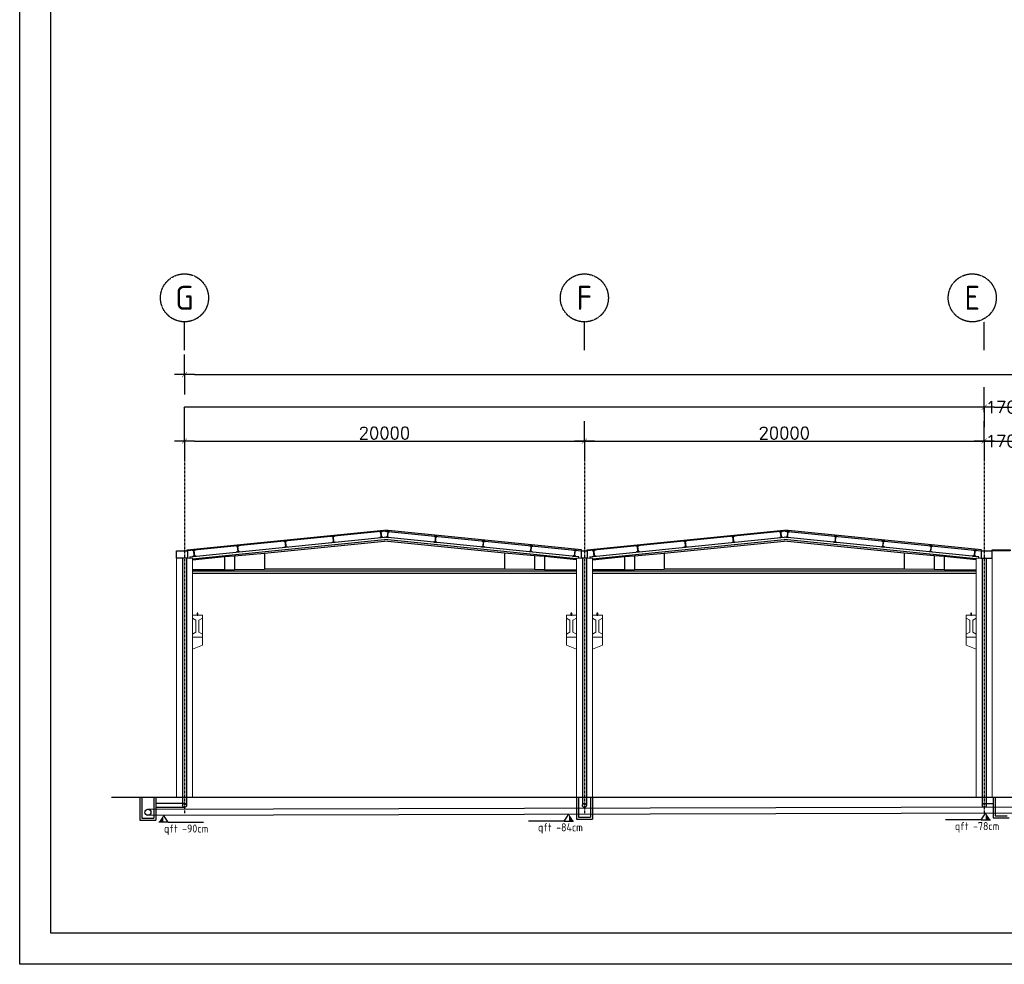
# Model space of a CAD drawing. Header units: inches. Extents: x -891734 to 980310, y -1442693 to 110946.
# Tile 1 of 12: x -891734 to -842489, y -1293095 to -1245871. Entities that reach past the tile are written whole.
import ezdxf

# ---------------------------------------------------------------- set-up
doc = ezdxf.new("R2010")
doc.units = ezdxf.units.IN
doc.header["$MEASUREMENT"] = 0
doc.linetypes.add('CENTER', pattern=[2, 1.25, -0.25, 0.25, -0.25])
doc.linetypes.add('CONTINUA', pattern=[0])
doc.layers.get('Defpoints').update_dxf_attribs({"lineweight": 9})
for name, color, linetype in [('Assi', 4, 'CENTER'), ('COTAS', 8, 'Continuous'), ('LINEAS', 1, 'Continuous')]:
    doc.layers.add(name, color=color, linetype=linetype)
for name, color, linetype, lineweight in [('proiezione', 7, 'Continuous', 9), ('sezione', 7, 'Continuous', 30), ('trave', 1, 'Continuous', 9)]:
    doc.layers.add(name, color=color, linetype=linetype, lineweight=lineweight)
doc.styles.add('COTAS', font='ROMANS.SHX')
doc.styles.get("Standard").update_dxf_attribs({"font": 'ISOCP.SHX'})
doc.dimstyles.new('DOT100', dxfattribs={"dimtxt": 70, "dimasz": 50, "dimexe": 0.15, "dimexo": 0.15, "dimgap": 10, "dimtad": 1, "dimzin": 12, "dimdsep": 46, "dimtxsty": 'COTAS', "dimblk1": 'SETA', "dimblk2": 'SETA', "dimsah": 1, "dimcen": 0, "dimse1": 1, "dimse2": 1, "dimclrd": 8, "dimclre": 8, "dimclrt": 3, "dimadec": 0, "dimazin": 3, "dimtfac": 1, "dimtix": 1, "dimtmove": 2, "dimatfit": 3, "dimldrblk": 'SETA', "dimfxl": 0.15, "dimtolj": 1, "dimtzin": 0, "dimarcsym": 0})
doc.dimstyles.get("Standard").update_dxf_attribs({"dimtxt": 10, "dimasz": 50, "dimexe": 5, "dimexo": 50, "dimgap": 5, "dimtad": 1, "dimdec": 0, "dimzin": 4, "dimdsep": 46, "dimtxsty": 'Standard', "dimblk": 'OBLIQUE', "dimcen": 0.09, "dimclrd": 8, "dimclrt": 3, "dimadec": 0, "dimazin": 1, "dimtfac": 1, "dimtdec": 0, "dimtofl": 0, "dimtmove": 0, "dimatfit": 3, "dimfxl": 5, "dimtolj": 1, "dimtzin": 0, "dimarcsym": 0})

# ---------------------------------------------------------------- blocks, each defined once
blk = doc.blocks.new('SETA')
at = {"layer": 'COTAS', "color": 8}
for p, q in [((0, 0), (0, 2)), ((-1, 0), (0, 0)), ((0, 0), (1, 0)), ((0, 0), (0, -2))]:
    blk.add_line(p, q, dxfattribs=at)
at = {"layer": 'COTAS', "color": 8, "const_width": 0.05}
blk.add_lwpolyline([(0.255, 0.255), (-0.255, -0.255)], dxfattribs=at)
blk = doc.blocks.new('*D31')
at = {"color": 8, "linetype": 'CONTINUA', "lineweight": -2}
blk.add_line((-882992, -1266935), (-863992, -1266935), dxfattribs=at)
at = {"layer": 'Defpoints', "color": 0, "linetype": 'CONTINUA'}
for p in [(-863492, -1266935), (-883492, -1271436), (-863492, -1271636)]:
    blk.add_point(p, dxfattribs=at)
at = {"color": 8, "linetype": 'CONTINUA', "lineweight": -2, "xscale": 500, "yscale": 500, "zscale": 500, "rotation": 180}
blk.add_blockref('SETA', (-883492, -1266935), dxfattribs=at)
at = {"color": 8, "linetype": 'CONTINUA', "lineweight": -2, "xscale": 500, "yscale": 500, "zscale": 500}
blk.add_blockref('SETA', (-863492, -1266935), dxfattribs=at)
at = {"color": 3, "linetype": 'CONTINUA', "insert": (-873492, -1266535), "char_height": 600, "attachment_point": 5, "style": 'COTAS'}
blk.add_mtext('\\A1;20000', dxfattribs=at)
blk = doc.blocks.new('*D32')
at = {"color": 8, "linetype": 'CONTINUA', "lineweight": -2}
blk.add_line((-862992, -1266935), (-843992, -1266935), dxfattribs=at)
at = {"layer": 'Defpoints', "color": 0, "linetype": 'CONTINUA'}
for p in [(-843492, -1266935), (-843492, -1271436), (-863492, -1271636)]:
    blk.add_point(p, dxfattribs=at)
at = {"color": 8, "linetype": 'CONTINUA', "lineweight": -2, "xscale": 500, "yscale": 500, "zscale": 500, "rotation": 180}
blk.add_blockref('SETA', (-863492, -1266935), dxfattribs=at)
at = {"color": 8, "linetype": 'CONTINUA', "lineweight": -2, "xscale": 500, "yscale": 500, "zscale": 500}
blk.add_blockref('SETA', (-843492, -1266935), dxfattribs=at)
at = {"color": 3, "linetype": 'CONTINUA', "insert": (-853492, -1266535), "char_height": 600, "attachment_point": 5, "style": 'COTAS'}
blk.add_mtext('\\A1;20000', dxfattribs=at)
blk = doc.blocks.new('*D35')
at = {"color": 8, "linetype": 'CONTINUA', "lineweight": -2}
blk.add_line((-842992, -1266935), (-842292, -1266935), dxfattribs=at)
at = {"layer": 'Defpoints', "color": 0, "linetype": 'CONTINUA'}
for p in [(-841792, -1266935), (-843492, -1271836), (-841792, -1271836)]:
    blk.add_point(p, dxfattribs=at)
at = {"color": 8, "linetype": 'CONTINUA', "lineweight": -2, "xscale": 500, "yscale": 500, "zscale": 500, "rotation": 180}
blk.add_blockref('SETA', (-843492, -1266935), dxfattribs=at)
at = {"color": 8, "linetype": 'CONTINUA', "lineweight": -2, "xscale": 500, "yscale": 500, "zscale": 500}
blk.add_blockref('SETA', (-841792, -1266935), dxfattribs=at)
at = {"color": 3, "linetype": 'CONTINUA', "insert": (-842392, -1266935), "char_height": 600, "attachment_point": 5, "style": 'COTAS'}
blk.add_mtext('\\A1;1700', dxfattribs=at)
blk = doc.blocks.new('*D37')
at = {"color": 8, "linetype": 'CONTINUA', "lineweight": -2}
blk.add_line((-842992, -1265245), (-842292, -1265245), dxfattribs=at)
at = {"layer": 'Defpoints', "color": 0, "linetype": 'CONTINUA'}
for p in [(-841792, -1265245), (-843492, -1270146), (-841792, -1270146)]:
    blk.add_point(p, dxfattribs=at)
at = {"color": 8, "linetype": 'CONTINUA', "lineweight": -2, "xscale": 500, "yscale": 500, "zscale": 500, "rotation": 180}
blk.add_blockref('SETA', (-843492, -1265245), dxfattribs=at)
at = {"color": 8, "linetype": 'CONTINUA', "lineweight": -2, "xscale": 500, "yscale": 500, "zscale": 500}
blk.add_blockref('SETA', (-841792, -1265245), dxfattribs=at)
at = {"color": 3, "linetype": 'CONTINUA', "insert": (-842392, -1265245), "char_height": 600, "attachment_point": 5, "style": 'COTAS'}
blk.add_mtext('\\A1;1700', dxfattribs=at)
blk = doc.blocks.new('_Oblique')
at = {"color": 0, "linetype": 'ByBlock', "lineweight": -2}
blk.add_line((-0.5, -0.5), (0.5, 0.5), dxfattribs=at)
blk = doc.blocks.new('*D39')
at = {"color": 0, "linetype": 'CONTINUA', "lineweight": -2}
for p, q in [((-883492, -1266585), (-883492, -1265240)), ((-843492, -1265495), (-843492, -1265240))]:
    blk.add_line(p, q, dxfattribs=at)
at = {"color": 8, "linetype": 'CONTINUA', "lineweight": -2}
blk.add_line((-843492, -1265245), (-883492, -1265245), dxfattribs=at)
at = {"layer": 'Defpoints', "color": 0, "linetype": 'CONTINUA'}
for p in [(-883492, -1265245), (-843492, -1265545), (-883492, -1266635)]:
    blk.add_point(p, dxfattribs=at)
at = {"color": 8, "linetype": 'CONTINUA', "lineweight": -2, "xscale": 50, "yscale": 50, "zscale": 50, "rotation": 180}
blk.add_blockref('_Oblique', (-883492, -1265245), dxfattribs=at)
at = {"color": 8, "linetype": 'CONTINUA', "lineweight": -2, "xscale": 50, "yscale": 50, "zscale": 50}
blk.add_blockref('_Oblique', (-843492, -1265245), dxfattribs=at)
at = {"color": 3, "linetype": 'CONTINUA', "insert": (-863492, -1265235), "char_height": 10, "attachment_point": 5}
blk.add_mtext('\\A1;40000', dxfattribs=at)
blk = doc.blocks.new('*D40')
at = {"color": 8, "linetype": 'CONTINUA', "lineweight": -2}
blk.add_line((-882992, -1263614), (-782292, -1263614), dxfattribs=at)
at = {"layer": 'Defpoints', "color": 0, "linetype": 'CONTINUA'}
for p in [(-781792, -1263614), (-883492, -1265912), (-781792, -1265912)]:
    blk.add_point(p, dxfattribs=at)
at = {"color": 8, "linetype": 'CONTINUA', "lineweight": -2, "xscale": 500, "yscale": 500, "zscale": 500, "rotation": 180}
blk.add_blockref('SETA', (-883492, -1263614), dxfattribs=at)
at = {"color": 8, "linetype": 'CONTINUA', "lineweight": -2, "xscale": 500, "yscale": 500, "zscale": 500}
blk.add_blockref('SETA', (-781792, -1263614), dxfattribs=at)
at = {"color": 3, "linetype": 'CONTINUA', "insert": (-832642, -1263214), "char_height": 600, "attachment_point": 5, "style": 'COTAS'}
blk.add_mtext('\\A1;101700', dxfattribs=at)

msp = doc.modelspace()

# ---------------------------------------------------------------- hatches: boundary and pattern name
at = {"linetype": 'CONTINUA'}
h = msp.add_hatch(color=7, dxfattribs=at)
h.set_gradient(color1=(255, 255, 255), one_color=1, tint=1)
h.paths.add_polyline_path([(-884780.6, -1285992.1), (-884547.4, -1285992.1), (-884547.4, -1285642.7)])
h = msp.add_hatch(color=7, dxfattribs=at)
h.set_gradient(color1=(255, 255, 255), one_color=1, tint=1)
h.paths.add_polyline_path([(-864031, -1285931.2), (-864264.2, -1285931.2), (-864264.2, -1285581.7)])
h = msp.add_hatch(color=7, dxfattribs=at)
h.set_gradient(color1=(255, 255, 255), one_color=1, tint=1)
h.paths.add_polyline_path([(-843181, -1285870.7), (-843414.2, -1285870.7), (-843414.2, -1285521.2)])

# ---------------------------------------------------------------- linework, layer by layer
at = {"color": 2, "linetype": 'CENTER'}
for p, q in [((-883492.3, -1262399.4), (-883492.3, -1260977.2)), ((-863492.3, -1262399.4), (-863492.3, -1260977.2)), ((-843492.3, -1262399.4), (-843492.3, -1260977.2))]:
    msp.add_line(p, q, dxfattribs=at)
at = {"color": 8, "linetype": 'CONTINUA'}
for p, q in [((-883893, -1272425), (-883347, -1272425)), ((-843638.3, -1272425), (-843092.3, -1272425))]:
    msp.add_line(p, q, dxfattribs=at)
at = {"color": 2, "linetype": 'CONTINUA'}
for p, q in [((-883592.3, -1272789.9), (-883589.6, -1285154.2)), ((-883392.3, -1272789.9), (-883389.6, -1285154.2)), ((-863592.3, -1272789.9), (-863589.6, -1285154.2)), ((-863392.3, -1272789.9), (-863389.6, -1285154.2)), ((-843592.3, -1272789.9), (-843589.6, -1285154.2)), ((-843392.3, -1272789.9), (-843389.6, -1285154.2)), ((-885320.2, -1285342.8), (-782192.3, -1285043.6)), ((-883492.3, -1285054.3), (-884919.3, -1285054.3)), ((-883492.3, -1285254.2), (-884919.3, -1285254.2)), ((-843492.3, -1285054.3), (-843042.3, -1285054.3)), ((-885319.3, -1285642.8), (-782192.3, -1285343.6))]:
    msp.add_line(p, q, dxfattribs=at)
at = {"color": 30, "linetype": 'CONTINUA'}
for p, q in [((-885719.3, -1284743.8), (-885719.3, -1285893.3)), ((-885619.3, -1284743.8), (-885619.3, -1285793.3)), ((-885019.3, -1284743.8), (-885019.3, -1285793.3)), ((-884919.3, -1284743.8), (-884919.3, -1285893.3)), ((-863892.3, -1284743.8), (-863892.3, -1285833.8)), ((-863792.3, -1284743.8), (-863792.3, -1285733.8)), ((-863192.3, -1284743.8), (-863192.3, -1285733.8)), ((-863092.3, -1284743.8), (-863092.3, -1285833.8)), ((-843042.3, -1284743.8), (-843042.3, -1285774.8)), ((-842942.3, -1284743.8), (-842942.3, -1285674.8)), ((-863792.3, -1285733.8), (-863192.3, -1285733.8)), ((-843042.3, -1285774.8), (-842242.3, -1285774.8)), ((-842942.3, -1285674.8), (-842342.3, -1285674.8)), ((-885719.3, -1285893.3), (-884919.3, -1285893.3)), ((-885619.3, -1285793.3), (-885019.3, -1285793.3)), ((-863892.3, -1285833.8), (-863092.3, -1285833.8))]:
    msp.add_line(p, q, dxfattribs=at)
at = {"color": 7, "linetype": 'CONTINUA'}
for p, q in [((-884314.1, -1285992.1), (-884547.4, -1285642.7)), ((-864497.5, -1285931.2), (-864264.2, -1285581.7)), ((-843647.5, -1285870.7), (-843414.2, -1285521.2)), ((-884314.1, -1285992.1), (-884780.6, -1285992.1)), ((-884314.1, -1285992.1), (-882533.4, -1285992.1)), ((-864497.5, -1285931.2), (-866278.3, -1285931.2)), ((-864497.5, -1285931.2), (-864031, -1285931.2)), ((-863711, -1285833.8), (-863244.6, -1285833.8)), ((-843647.5, -1285870.7), (-845428.3, -1285870.7)), ((-843647.5, -1285870.7), (-843181, -1285870.7))]:
    msp.add_line(p, q, dxfattribs=at)
at = {"color": 7, "linetype": 'Continuous'}
msp.add_lwpolyline([(-645171.4, -1293094.7), (-891733.9, -1293094.7), (-891733.9, -1198647.2), (-645171.4, -1198647.2)], close=True, dxfattribs=at)
at = {"color": 4, "linetype": 'Continuous'}
msp.add_lwpolyline([(-646733.9, -1291532.2), (-890171.4, -1291532.2), (-890171.4, -1200209.7), (-646733.9, -1200209.7)], close=True, dxfattribs=at)
at = {"color": 8, "linetype": 'CONTINUA'}
for points in [[(-873511.8, -1271441.5), (-883347, -1272425), (-883352, -1272375.3), (-873516.8, -1271391.7)], [(-873473.5, -1271441.5), (-863638.3, -1272425), (-863633.3, -1272375.3), (-873468.5, -1271391.7)], [(-853511.8, -1271441.5), (-863347, -1272425), (-863352, -1272375.3), (-853516.8, -1271391.7)], [(-853473.5, -1271441.5), (-843638.3, -1272425), (-843633.3, -1272375.3), (-853468.5, -1271391.7)], [(-842193, -1272425), (-843092.3, -1272425), (-843092.3, -1272375), (-842193, -1272375)]]:
    msp.add_lwpolyline(points, close=True, dxfattribs=at)
for points in [[(-873748.9, -1271465.2), (-873599.6, -1271450.3), (-873598.6, -1271460.9), (-873654.7, -1271466.5, 0.4142136), (-873668.2, -1271482.9), (-873643.4, -1271730.3, 0.4142136), (-873627, -1271743.7), (-873570.8, -1271738.1), (-873569.8, -1271748.8), (-873719, -1271763.7), (-873720.1, -1271753.1), (-873663.9, -1271747.4, 0.4142136), (-873650.5, -1271731), (-873675.2, -1271483.7, 0.4142136), (-873691.6, -1271470.2), (-873747.8, -1271475.8)], [(-873236.5, -1271465.2), (-873385.7, -1271450.3), (-873386.8, -1271460.9), (-873330.6, -1271466.5, -0.4142136), (-873317.2, -1271482.9), (-873341.9, -1271730.3, -0.4142136), (-873358.3, -1271743.7), (-873414.5, -1271738.1), (-873415.6, -1271748.8), (-873266.3, -1271763.7), (-873265.2, -1271753.1), (-873321.4, -1271747.4, -0.4142136), (-873334.8, -1271731), (-873310.1, -1271483.7, -0.4142136), (-873293.7, -1271470.2), (-873237.5, -1271475.8)], [(-853748.9, -1271465.2), (-853599.6, -1271450.3), (-853598.6, -1271460.9), (-853654.7, -1271466.5, 0.4142136), (-853668.2, -1271482.9), (-853643.4, -1271730.3, 0.4142136), (-853627, -1271743.7), (-853570.8, -1271738.1), (-853569.8, -1271748.8), (-853719, -1271763.7), (-853720.1, -1271753.1), (-853663.9, -1271747.4, 0.4142136), (-853650.5, -1271731), (-853675.2, -1271483.7, 0.4142136), (-853691.6, -1271470.2), (-853747.8, -1271475.8)], [(-853236.5, -1271465.2), (-853385.7, -1271450.3), (-853386.8, -1271460.9), (-853330.6, -1271466.5, -0.4142136), (-853317.2, -1271482.9), (-853341.9, -1271730.3, -0.4142136), (-853358.3, -1271743.7), (-853414.5, -1271738.1), (-853415.6, -1271748.8), (-853266.3, -1271763.7), (-853265.2, -1271753.1), (-853321.4, -1271747.4, -0.4142136), (-853334.8, -1271731), (-853310.1, -1271483.7, -0.4142136), (-853293.7, -1271470.2), (-853237.5, -1271475.8)], [(-878525.1, -1271942.8), (-878375.8, -1271927.9), (-878374.7, -1271938.5), (-878430.9, -1271944.1, 0.4142136), (-878444.3, -1271960.6), (-878419.6, -1272207.9, 0.4142136), (-878403.2, -1272221.4), (-878347, -1272215.8), (-878345.9, -1272226.4), (-878495.2, -1272241.3), (-878496.3, -1272230.7), (-878440.1, -1272225.1, 0.4142136), (-878426.7, -1272208.6), (-878451.4, -1271961.3, 0.4142136), (-878467.8, -1271947.8), (-878524, -1271953.5)], [(-876137, -1271704), (-875987.7, -1271689.1), (-875986.6, -1271699.7), (-876042.8, -1271705.3, 0.4142136), (-876056.2, -1271721.8), (-876031.5, -1271969.1, 0.4142136), (-876015.1, -1271982.6), (-875958.9, -1271976.9), (-875957.9, -1271987.6), (-876107.1, -1272002.5), (-876108.2, -1271991.9), (-876052, -1271986.3, 0.4142136), (-876038.6, -1271969.8), (-876063.3, -1271722.5, 0.4142136), (-876079.7, -1271709), (-876135.9, -1271714.7)], [(-870848.4, -1271704), (-870997.6, -1271689.1), (-870998.7, -1271699.7), (-870942.5, -1271705.3, -0.4142136), (-870929.1, -1271721.8), (-870953.8, -1271969.1, -0.4142136), (-870970.2, -1271982.6), (-871026.4, -1271976.9), (-871027.5, -1271987.6), (-870878.2, -1272002.5), (-870877.2, -1271991.9), (-870933.3, -1271986.3, -0.4142136), (-870946.8, -1271969.8), (-870922, -1271722.5, -0.4142136), (-870905.6, -1271709), (-870849.4, -1271714.7)], [(-868460.3, -1271942.8), (-868609.5, -1271927.9), (-868610.6, -1271938.5), (-868554.4, -1271944.1, -0.4142136), (-868541, -1271960.6), (-868565.7, -1272207.9, -0.4142136), (-868582.2, -1272221.4), (-868638.3, -1272215.8), (-868639.4, -1272226.4), (-868490.1, -1272241.3), (-868489.1, -1272230.7), (-868545.2, -1272225.1, -0.4142136), (-868558.7, -1272208.6), (-868533.9, -1271961.3, -0.4142136), (-868517.5, -1271947.8), (-868461.3, -1271953.5)], [(-858525.1, -1271942.8), (-858375.8, -1271927.9), (-858374.7, -1271938.5), (-858430.9, -1271944.1, 0.4142136), (-858444.3, -1271960.6), (-858419.6, -1272207.9, 0.4142136), (-858403.2, -1272221.4), (-858347, -1272215.8), (-858345.9, -1272226.4), (-858495.2, -1272241.3), (-858496.3, -1272230.7), (-858440.1, -1272225.1, 0.4142136), (-858426.7, -1272208.6), (-858451.4, -1271961.3, 0.4142136), (-858467.8, -1271947.8), (-858524, -1271953.5)], [(-856137, -1271704), (-855987.7, -1271689.1), (-855986.6, -1271699.7), (-856042.8, -1271705.3, 0.4142136), (-856056.2, -1271721.8), (-856031.5, -1271969.1, 0.4142136), (-856015.1, -1271982.6), (-855958.9, -1271976.9), (-855957.9, -1271987.6), (-856107.1, -1272002.5), (-856108.2, -1271991.9), (-856052, -1271986.3, 0.4142136), (-856038.6, -1271969.8), (-856063.3, -1271722.5, 0.4142136), (-856079.7, -1271709), (-856135.9, -1271714.7)], [(-850848.4, -1271704), (-850997.6, -1271689.1), (-850998.7, -1271699.7), (-850942.5, -1271705.3, -0.4142136), (-850929.1, -1271721.8), (-850953.8, -1271969.1, -0.4142136), (-850970.2, -1271982.6), (-851026.4, -1271976.9), (-851027.5, -1271987.6), (-850878.2, -1272002.5), (-850877.2, -1271991.9), (-850933.3, -1271986.3, -0.4142136), (-850946.8, -1271969.8), (-850922, -1271722.5, -0.4142136), (-850905.6, -1271709), (-850849.4, -1271714.7)], [(-848460.3, -1271942.8), (-848609.5, -1271927.9), (-848610.6, -1271938.5), (-848554.4, -1271944.1, -0.4142136), (-848541, -1271960.6), (-848565.7, -1272207.9, -0.4142136), (-848582.2, -1272221.4), (-848638.3, -1272215.8), (-848639.4, -1272226.4), (-848490.1, -1272241.3), (-848489.1, -1272230.7), (-848545.2, -1272225.1, -0.4142136), (-848558.7, -1272208.6), (-848533.9, -1271961.3, -0.4142136), (-848517.5, -1271947.8), (-848461.3, -1271953.5)], [(-883103.5, -1272400.7), (-882954.2, -1272385.7), (-882953.1, -1272396.4), (-883009.3, -1272402, 0.4142136), (-883022.7, -1272418.4), (-882998, -1272665.8, 0.4142136), (-882981.6, -1272679.2), (-882925.4, -1272673.6), (-882924.4, -1272684.2), (-883073.6, -1272699.2), (-883074.7, -1272688.5), (-883018.5, -1272682.9, 0.4142136), (-883005.1, -1272666.5), (-883029.8, -1272419.1, 0.4142136), (-883046.2, -1272405.7), (-883102.4, -1272411.3)], [(-880913.1, -1272181.6), (-880763.9, -1272166.7), (-880762.8, -1272177.3), (-880819, -1272183, 0.4142136), (-880832.4, -1272199.4), (-880807.7, -1272446.7, 0.4142136), (-880791.3, -1272460.2), (-880735.1, -1272454.6), (-880734, -1272465.2), (-880883.3, -1272480.1), (-880884.4, -1272469.5), (-880828.2, -1272463.9, 0.4142136), (-880814.8, -1272447.5), (-880839.5, -1272200.1, 0.4142136), (-880855.9, -1272186.7), (-880912.1, -1272192.3)], [(-866072.2, -1272181.6), (-866221.4, -1272166.7), (-866222.5, -1272177.3), (-866166.3, -1272183, -0.4142136), (-866152.9, -1272199.4), (-866177.6, -1272446.7, -0.4142136), (-866194.1, -1272460.2), (-866250.2, -1272454.6), (-866251.3, -1272465.2), (-866102, -1272480.1), (-866101, -1272469.5), (-866157.1, -1272463.9, -0.4142136), (-866170.6, -1272447.5), (-866145.8, -1272200.1, -0.4142136), (-866129.4, -1272186.7), (-866073.3, -1272192.3)], [(-863881.9, -1272400.7), (-864031.1, -1272385.7), (-864032.2, -1272396.4), (-863976, -1272402, -0.4142136), (-863962.6, -1272418.4), (-863987.3, -1272665.8, -0.4142136), (-864003.7, -1272679.2), (-864059.9, -1272673.6), (-864061, -1272684.2), (-863911.7, -1272699.2), (-863910.7, -1272688.5), (-863966.8, -1272682.9, -0.4142136), (-863980.3, -1272666.5), (-863955.5, -1272419.1, -0.4142136), (-863939.1, -1272405.7), (-863882.9, -1272411.3)], [(-863103.5, -1272400.7), (-862954.2, -1272385.7), (-862953.1, -1272396.4), (-863009.3, -1272402, 0.4142136), (-863022.7, -1272418.4), (-862998, -1272665.8, 0.4142136), (-862981.6, -1272679.2), (-862925.4, -1272673.6), (-862924.4, -1272684.2), (-863073.6, -1272699.2), (-863074.7, -1272688.5), (-863018.5, -1272682.9, 0.4142136), (-863005.1, -1272666.5), (-863029.8, -1272419.1, 0.4142136), (-863046.2, -1272405.7), (-863102.4, -1272411.3)], [(-860913.1, -1272181.6), (-860763.9, -1272166.7), (-860762.8, -1272177.3), (-860819, -1272183, 0.4142136), (-860832.4, -1272199.4), (-860807.7, -1272446.7, 0.4142136), (-860791.3, -1272460.2), (-860735.1, -1272454.6), (-860734, -1272465.2), (-860883.3, -1272480.1), (-860884.4, -1272469.5), (-860828.2, -1272463.9, 0.4142136), (-860814.8, -1272447.5), (-860839.5, -1272200.1, 0.4142136), (-860855.9, -1272186.7), (-860912.1, -1272192.3)], [(-846072.2, -1272181.6), (-846221.4, -1272166.7), (-846222.5, -1272177.3), (-846166.3, -1272183, -0.4142136), (-846152.9, -1272199.4), (-846177.6, -1272446.7, -0.4142136), (-846194.1, -1272460.2), (-846250.2, -1272454.6), (-846251.3, -1272465.2), (-846102, -1272480.1), (-846101, -1272469.5), (-846157.1, -1272463.9, -0.4142136), (-846170.6, -1272447.5), (-846145.8, -1272200.1, -0.4142136), (-846129.4, -1272186.7), (-846073.3, -1272192.3)], [(-843881.9, -1272400.7), (-844031.1, -1272385.7), (-844032.2, -1272396.4), (-843976, -1272402, -0.4142136), (-843962.6, -1272418.4), (-843987.3, -1272665.8, -0.4142136), (-844003.7, -1272679.2), (-844059.9, -1272673.6), (-844061, -1272684.2), (-843911.7, -1272699.2), (-843910.7, -1272688.5), (-843966.8, -1272682.9, -0.4142136), (-843980.3, -1272666.5), (-843955.5, -1272419.1, -0.4142136), (-843939.1, -1272405.7), (-843882.9, -1272411.3)]]:
    msp.add_lwpolyline(points, format="xyb", close=True, dxfattribs=at)
for points in [[(-883347, -1272425), (-883347, -1272789.9), (-883893, -1272789.9), (-883893, -1272425)], [(-863347, -1272425), (-863347, -1272789.9), (-863638.3, -1272789.9), (-863638.3, -1272425), (-863347, -1272425)], [(-843639, -1272425), (-843639, -1272789.9), (-843093, -1272789.9), (-843093, -1272425)]]:
    msp.add_lwpolyline(points, dxfattribs=at)
at = {"color": 8, "linetype": 'CENTER'}
for points in [[(-882862.3, -1275643.8), (-882822.3, -1275643.8), (-882822.3, -1275543.8), (-882862.3, -1275543.8)], [(-864162.3, -1275643.8), (-864122.3, -1275643.8), (-864122.3, -1275543.8), (-864162.3, -1275543.8)], [(-862862.3, -1275643.8), (-862822.3, -1275643.8), (-862822.3, -1275543.8), (-862862.3, -1275543.8)], [(-844162.3, -1275643.8), (-844122.3, -1275643.8), (-844122.3, -1275543.8), (-844162.3, -1275543.8)]]:
    msp.add_lwpolyline(points, close=True, dxfattribs=at)
at = {"color": 2, "linetype": 'CENTER'}
for centre in [(-883492.3, -1259777.2), (-863492.3, -1259777.2), (-844092.3, -1259777.2)]:
    msp.add_circle(centre, 1200, dxfattribs=at)
at = {"color": 2, "linetype": 'CONTINUA'}
for centre, radius in [((-883489.6, -1285154.2), 100), ((-863489.6, -1285154.2), 100), ((-843489.6, -1285154.2), 100), ((-885319.3, -1285493.8), 150)]:
    msp.add_circle(centre, radius, dxfattribs=at)
at = {"layer": 'Assi', "color": 8, "ltscale": 100}
for p, q in [((-883492.3, -1267234.8), (-883492.3, -1285543.8)), ((-863492.3, -1267234.8), (-863492.3, -1285543.8)), ((-843492.3, -1267234.8), (-843492.3, -1285543.8))]:
    msp.add_line(p, q, dxfattribs=at)
at = {"layer": 'LINEAS', "color": 8}
for p, q in [((-883222.7, -1272716.8), (-873492.7, -1271743.8)), ((-883092.3, -1272824.3), (-873492.7, -1271864.3)), ((-879492.7, -1272544.7), (-873492.7, -1271944.7)), ((-863762.7, -1272716.8), (-873492.7, -1271743.8)), ((-863892.3, -1272824.4), (-873492.7, -1271864.3)), ((-867492.7, -1272544.7), (-873492.7, -1271944.7)), ((-863222.7, -1272716.8), (-853492.7, -1271743.8)), ((-863092.3, -1272824.3), (-853492.7, -1271864.3)), ((-859492.7, -1272544.7), (-853492.7, -1271944.7)), ((-843762.7, -1272716.8), (-853492.7, -1271743.8)), ((-843892.3, -1272824.4), (-853492.7, -1271864.3)), ((-847492.7, -1272544.7), (-853492.7, -1271944.7)), ((-883222.7, -1272716.8), (-883222.7, -1272789.9)), ((-883092.3, -1272870.3), (-881492.7, -1272710.4)), ((-881492.7, -1272710.3), (-880992.7, -1272681.3)), ((-881492.7, -1272710.3), (-881492.7, -1273377.3)), ((-880992.7, -1272681.3), (-879492.7, -1272544.7)), ((-880992.7, -1272681.3), (-880992.7, -1273356.3)), ((-879492.7, -1272544.7), (-879492.7, -1273343.8)), ((-867492.7, -1272544.7), (-867492.7, -1273343.8)), ((-865992.7, -1272681.3), (-867492.7, -1272544.7)), ((-865492.7, -1272710.3), (-865992.7, -1272681.3)), ((-865992.7, -1272681.3), (-865992.7, -1273356.3)), ((-865492.7, -1272710.3), (-865492.7, -1273377.3)), ((-863892.3, -1272870.4), (-865492.7, -1272710.4)), ((-863762.7, -1272789.9), (-863762.7, -1272716.8)), ((-863222.7, -1272716.8), (-863222.7, -1272789.9)), ((-863092.3, -1272870.3), (-861492.7, -1272710.4)), ((-861492.7, -1272710.3), (-860992.7, -1272681.3)), ((-861492.7, -1272710.3), (-861492.7, -1273377.3)), ((-860992.7, -1272681.3), (-859492.7, -1272544.7)), ((-860992.7, -1272681.3), (-860992.7, -1273356.3)), ((-859492.7, -1272544.7), (-859492.7, -1273343.8)), ((-847492.7, -1272544.7), (-847492.7, -1273343.8)), ((-845992.7, -1272681.3), (-847492.7, -1272544.7)), ((-845492.7, -1272710.3), (-845992.7, -1272681.3)), ((-845992.7, -1272681.3), (-845992.7, -1273356.3)), ((-845492.7, -1272710.3), (-845492.7, -1273377.3)), ((-843892.3, -1272870.4), (-845492.7, -1272710.4)), ((-843762.7, -1272789.9), (-843762.7, -1272716.8)), ((-881492.7, -1273377.3), (-883092.3, -1273377.3)), ((-883092.3, -1273423.8), (-863892.3, -1273423.8)), ((-881492.7, -1273377.3), (-880992.7, -1273356.3)), ((-880992.7, -1273356.3), (-879492.7, -1273343.8)), ((-867492.7, -1273343.8), (-879492.7, -1273343.8)), ((-865992.7, -1273356.3), (-867492.7, -1273343.8)), ((-865492.7, -1273377.3), (-865992.7, -1273356.3)), ((-865492.7, -1273377.3), (-863892.3, -1273377.3)), ((-861492.7, -1273377.3), (-863092.3, -1273377.3)), ((-863092.3, -1273423.8), (-843892.3, -1273423.8)), ((-861492.7, -1273377.3), (-860992.7, -1273356.3)), ((-860992.7, -1273356.3), (-859492.7, -1273343.8)), ((-847492.7, -1273343.8), (-859492.7, -1273343.8)), ((-845992.7, -1273356.3), (-847492.7, -1273343.8)), ((-845492.7, -1273377.3), (-845992.7, -1273356.3)), ((-845492.7, -1273377.3), (-843892.3, -1273377.3)), ((-883092.3, -1273543.8), (-863893.2, -1273543.8)), ((-863092.3, -1273543.8), (-843893.2, -1273543.8))]:
    msp.add_line(p, q, dxfattribs=at)
at = {"layer": 'proiezione', "color": 8}
for p, q in [((-883092.3, -1272789.9), (-883892.3, -1272789.9)), ((-883892.3, -1272789.9), (-883892.3, -1273532.3)), ((-883092.3, -1272789.9), (-883092.3, -1273543.8)), ((-863092.3, -1272789.9), (-863892.3, -1272789.9)), ((-863892.3, -1272789.9), (-863892.3, -1273543.8)), ((-863092.3, -1272789.9), (-863092.3, -1273543.8)), ((-843092.3, -1272789.9), (-843892.3, -1272789.9)), ((-843892.3, -1272789.9), (-843892.3, -1273543.8)), ((-843092.3, -1272789.9), (-843092.3, -1273543.8)), ((-883892.3, -1273543.8), (-883892.3, -1284743.8)), ((-883092.3, -1273543.8), (-883092.3, -1284743.8)), ((-863892.3, -1274543.8), (-863892.3, -1273543.8)), ((-863092.3, -1273543.8), (-863092.3, -1274543.8)), ((-843892.3, -1273543.8), (-843892.3, -1284743.8)), ((-843092.3, -1273543.8), (-843092.3, -1284743.8)), ((-863892.3, -1274543.8), (-863892.3, -1284743.8)), ((-863092.3, -1274543.8), (-863092.3, -1284743.8)), ((-882592.3, -1276593.8), (-882592.3, -1275793.8)), ((-864392.3, -1276593.8), (-864392.3, -1275793.8)), ((-862592.3, -1276593.8), (-862592.3, -1275793.8)), ((-844392.3, -1276593.8), (-844392.3, -1275793.8))]:
    msp.add_line(p, q, dxfattribs=at)
for points in [[(-883092.3, -1277343.8), (-882592.3, -1277143.8), (-882592.3, -1276743.8), (-883092.3, -1276743.8), (-882592.3, -1276743.8), (-883092.3, -1276743.8), (-882592.3, -1276743.8), (-883092.3, -1276743.8)], [(-863892.3, -1277343.8), (-864392.3, -1277143.8), (-864392.3, -1276743.8), (-863892.3, -1276743.8), (-864392.3, -1276743.8), (-863892.3, -1276743.8), (-864392.3, -1276743.8), (-863892.3, -1276743.8)], [(-863092.3, -1277343.8), (-862592.3, -1277143.8), (-862592.3, -1276743.8), (-863092.3, -1276743.8), (-862592.3, -1276743.8), (-863092.3, -1276743.8), (-862592.3, -1276743.8), (-863092.3, -1276743.8)], [(-843892.3, -1277343.8), (-844392.3, -1277143.8), (-844392.3, -1276743.8), (-843892.3, -1276743.8), (-844392.3, -1276743.8), (-843892.3, -1276743.8), (-844392.3, -1276743.8), (-843892.3, -1276743.8)]]:
    msp.add_lwpolyline(points, dxfattribs=at)
at = {"layer": 'sezione', "color": 5}
msp.add_line((-887139.4, -1284743.8), (-780992.3, -1284743.8), dxfattribs=at)
at = {"layer": 'sezione', "color": 8}
for points in [[(-882862.3, -1275643.8), (-882822.3, -1275643.8), (-882822.3, -1275543.8), (-882862.3, -1275543.8), (-882862.3, -1275643.8)], [(-864162.3, -1275643.8), (-864122.3, -1275643.8), (-864122.3, -1275543.8), (-864162.3, -1275543.8), (-864162.3, -1275643.8)], [(-862862.3, -1275643.8), (-862822.3, -1275643.8), (-862822.3, -1275543.8), (-862862.3, -1275543.8), (-862862.3, -1275643.8)], [(-844162.3, -1275643.8), (-844122.3, -1275643.8), (-844122.3, -1275543.8), (-844162.3, -1275543.8), (-844162.3, -1275643.8)]]:
    msp.add_lwpolyline(points, dxfattribs=at)
at = {"layer": 'trave', "color": 8}
for points in [[(-882917.3, -1275893.8), (-883092.3, -1275793.8), (-883092.3, -1275643.8), (-882592.3, -1275643.8), (-882592.3, -1275793.8), (-882767.3, -1275893.8), (-882767.3, -1276493.8), (-882592.3, -1276593.8), (-882592.3, -1276743.8), (-883092.3, -1276743.8), (-883092.3, -1276593.8), (-882917.3, -1276493.8)], [(-864217.3, -1275893.8), (-864392.3, -1275793.8), (-864392.3, -1275643.8), (-863892.3, -1275643.8), (-863892.3, -1275793.8), (-864067.3, -1275893.8), (-864067.3, -1276493.8), (-863892.3, -1276593.8), (-863892.3, -1276743.8), (-864392.3, -1276743.8), (-864392.3, -1276593.8), (-864217.3, -1276493.8)], [(-862917.3, -1275893.8), (-863092.3, -1275793.8), (-863092.3, -1275643.8), (-862592.3, -1275643.8), (-862592.3, -1275793.8), (-862767.3, -1275893.8), (-862767.3, -1276493.8), (-862592.3, -1276593.8), (-862592.3, -1276743.8), (-863092.3, -1276743.8), (-863092.3, -1276593.8), (-862917.3, -1276493.8)], [(-844217.3, -1275893.8), (-844392.3, -1275793.8), (-844392.3, -1275643.8), (-843892.3, -1275643.8), (-843892.3, -1275793.8), (-844067.3, -1275893.8), (-844067.3, -1276493.8), (-843892.3, -1276593.8), (-843892.3, -1276743.8), (-844392.3, -1276743.8), (-844392.3, -1276593.8), (-844217.3, -1276493.8)]]:
    msp.add_lwpolyline(points, close=True, dxfattribs=at)

# ---------------------------------------------------------------- texts
at = {"color": 3, "linetype": 'CENTER', "char_height": 1200, "width": 1541.889, "attachment_point": 5}
for s, insert in [('G', (-883492.3, -1259777.2)), ('F', (-863492.3, -1259777.2)), ('E', (-844092.3, -1259777.2))]:
    msp.add_mtext(s, dxfattribs=dict(at, insert=insert))
at = {"color": 7, "linetype": 'CONTINUA', "char_height": 400}
for s, insert, width, attachment_point in [('qft -90cm', (-882301.9, -1286108.7), 2653.38, 3), ('qft -84cm', (-865811.9, -1286047.7), 3022.038, 1), ('qft -78cm', (-844961.9, -1285987.2), 3657.038, 1)]:
    msp.add_mtext(s, dxfattribs=dict(at, insert=insert, width=width, attachment_point=attachment_point))

# ---------------------------------------------------------------- dimensions: what is measured, and where the dimension line sits
at = {"color": 8, "linetype": 'CONTINUA'}
for base, p1, p2, picture, middle in [((-781792.3, -1263614.1), (-883492.3, -1265912.3), (-781792.3, -1265912.3), '*D40', (-832642.3, -1263214.1)), ((-863492.3, -1266934.8), (-883492.3, -1271436.1), (-863492.3, -1271636.1), '*D31', (-873492.3, -1266534.8)), ((-843492.3, -1266934.8), (-863492.3, -1271636.1), (-843492.3, -1271436.1), '*D32', (-853492.3, -1266534.8))]:
    dim = msp.add_linear_dim(base=base, p1=p1, p2=p2, dimstyle='DOT100', override={"dimscale": 10, "dimtxt": 60, "dimdec": 0, "dimclrt": 3}, dxfattribs=at)
    dim.commit()
    dim.dimension.update_dxf_attribs({"geometry": picture, "text_midpoint": middle})
for base, p1, p2, picture, middle in [((-841792.3, -1265244.8), (-843492.3, -1270146), (-841792.3, -1270146), '*D37', (-842392.3, -1265244.8)), ((-841792.3, -1266934.8), (-843492.3, -1271836.1), (-841792.3, -1271836.1), '*D35', (-842392.3, -1266934.8))]:
    dim = msp.add_linear_dim(base=base, p1=p1, p2=p2, dimstyle='DOT100', override={"dimscale": 10, "dimtxt": 60, "dimdec": 0, "dimclrt": 3}, dxfattribs=at)
    dim.commit()
    dim.dimension.update_dxf_attribs({"geometry": picture, "text_midpoint": middle, "dimtype": 160})
dim = msp.add_linear_dim(base=(-883492.3, -1265244.8), p1=(-843492.3, -1265544.8), p2=(-883492.3, -1266634.8), dimstyle='Standard', dxfattribs=at)
dim.commit()
dim.dimension.update_dxf_attribs({"geometry": '*D39', "text_midpoint": (-863492.3, -1265234.8)})

doc.saveas('drawing.dxf')
